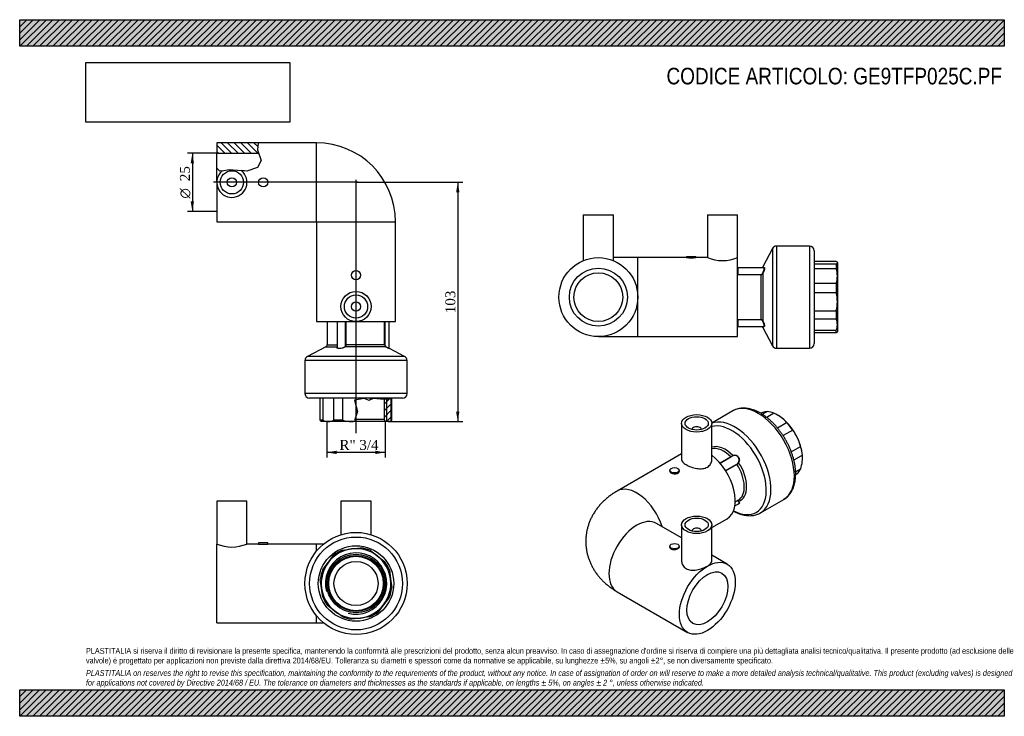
# Model space of a CAD drawing. Header units: millimetres. Extents: x 0 to 424, y 0 to 300.
import ezdxf
from ezdxf.enums import TextEntityAlignment as Align
from ezdxf.lldxf.tags import DXFTag

# ---------------------------------------------------------------- set-up
doc = ezdxf.new("R2010")
doc.units = ezdxf.units.MM
doc.header["$LTSCALE"] = 1.428571
for name, color, linetype in [('Default', 7, 'Continuous'), ('DV1_Default', 7, 'Continuous'), ('GE9P025C.PF', 7, 'Continuous'), ('IOF025C', 7, 'Continuous'), ('PARTE_PE_025', 7, 'Continuous')]:
    doc.layers.add(name, color=color, linetype=linetype)
doc.styles.add('SEACAD_Solid_Edge_ANSI1_Symbols', font='semeca1.ttf')
doc.styles.add('SEACAD_Times_New_Roman', font='times.ttf')
tags = doc.linetypes.add('CENTER2', pattern=[28.575, 19.05, -3.175, 3.175, -3.175]).pattern_tags.tags
tags[10:11] = [DXFTag(74, 4), DXFTag(75, 0), DXFTag(340, '0'), DXFTag(46, 0.0), DXFTag(50, 0.0), DXFTag(44, 0.0), DXFTag(45, 0.0)]
tags[8:9] = [DXFTag(74, 4), DXFTag(75, 0), DXFTag(340, '0'), DXFTag(46, 0.0), DXFTag(50, 0.0), DXFTag(44, 0.0), DXFTag(45, 0.0)]
tags[6:7] = [DXFTag(74, 4), DXFTag(75, 0), DXFTag(340, '0'), DXFTag(46, 0.0), DXFTag(50, 0.0), DXFTag(44, 0.0), DXFTag(45, 0.0)]
tags[4:5] = [DXFTag(74, 4), DXFTag(75, 0), DXFTag(340, '0'), DXFTag(46, 0.0), DXFTag(50, 0.0), DXFTag(44, 0.0), DXFTag(45, 0.0)]
doc.dimstyles.new('ANSImm', dxfattribs={"dimtxt": 4.285714, "dimasz": 4.285714, "dimexe": 2.142857, "dimexo": 0, "dimgap": 1.071429, "dimtad": 1, "dimdsep": 46, "dimtxsty": 'SEACAD_Times_New_Roman', "dimblk1": '_SE_FILLED', "dimblk2": '_SE_FILLED', "dimsah": 1, "dimcen": 2.142857, "dimazin": 0, "dimtfac": 0.85, "dimtdec": 3, "dimtofl": 0, "dimtmove": 0, "dimatfit": 3, "dimfxl": 1, "dimarcsym": 0})
picture_1 = doc.add_image_def('image1.jpg', size_in_pixel=(4302, 1260))

# ---------------------------------------------------------------- blocks, each defined once
blk = doc.blocks.new('SE')
at = {"layer": 'GE9P025C.PF', "linetype": 'Continuous'}
h = blk.add_hatch(dxfattribs=at)
h.set_pattern_fill('LINE', scale=0.62992, angle=135, style=0)
h.paths.add_polyline_path([(84.93, 246.97), (84.93, 242.47), (102.92, 242.47), (102.42, 243.95), (102.72, 246.97)])
at = {"layer": 'IOF025C', "linetype": 'Continuous'}
h = blk.add_hatch(dxfattribs=at)
h.set_pattern_fill('LINE', scale=0.62992, angle=45, style=0)
h.paths.add_polyline_path([(160.06, 127.1), (160.06, 136.68), (159.29, 136.63), (157.16, 136.5), (156.99, 136.49), (156.99, 127.97), (157.56, 126.97), (159.93, 126.97)])
at = {"layer": 'DV1_Default', "color": 7, "linetype": 'CENTER2'}
for p, q in [((145.73, 229.97), (83.52, 229.97)), ((144.93, 121.89), (144.93, 231.07))]:
    blk.add_line(p, q, dxfattribs=at)
at = {"layer": 'GE9P025C.PF', "color": 7, "linetype": 'Continuous'}
for p, q in [((102.72, 246.97), (84.93, 246.97)), ((84.93, 246.97), (84.93, 242.47)), ((102.72, 246.97), (102.42, 243.95)), ((127.93, 246.97), (102.72, 246.97)), ((127.93, 212.97), (127.93, 246.97)), ((84.93, 242.47), (102.92, 242.47)), ((84.93, 236.04), (84.93, 242.47)), ((102.42, 243.95), (103.99, 239.36)), ((103.99, 239.36), (102.42, 236.29)), ((84.93, 229.97), (84.93, 236.04)), ((86.31, 234.75), (84.93, 236.04)), ((87.22, 234.93), (86.31, 234.75)), ((87.22, 234.93), (90.21, 235.52)), ((90.21, 235.52), (95.57, 234.99)), ((97.93, 234.75), (95.57, 234.99)), ((102.42, 236.29), (97.93, 234.75)), ((84.93, 229.97), (84.93, 212.97)), ((84.93, 212.97), (127.93, 212.97)), ((127.93, 212.97), (161.93, 212.97)), ((127.93, 212.97), (127.93, 169.97)), ((161.93, 169.97), (161.93, 212.97)), ((127.93, 169.97), (161.93, 169.97))]:
    blk.add_line(p, q, dxfattribs=at)
for centre, radius in [((91.43, 229.97), 5), ((91.43, 229.97), 2), ((104.93, 229.97), 2), ((144.93, 189.97), 2), ((144.93, 176.47), 6.5), ((144.93, 176.47), 5), ((144.93, 176.47), 2)]:
    blk.add_circle(centre, radius, dxfattribs=at)
for centre, radius, start, end in [((127.93, 212.97), 34, 0, 90), ((91.43, 229.97), 6.5, 130.327, 50.4514)]:
    blk.add_arc(centre, radius, start, end, dxfattribs=at)
at = {"layer": 'IOF025C', "color": 7, "linetype": 'Continuous'}
for p, q in [((129.55, 127.47), (129.55, 136.97)), ((130.65, 136.97), (130.65, 127.47)), ((135.41, 127.47), (135.41, 136.97)), ((139.1, 136.97), (139.1, 127.47)), ((146.84, 136.61), (144.28, 136.13)), ((144.28, 136.13), (145.56, 131.3)), ((146.84, 136.61), (146.84, 136.97)), ((148.42, 136.91), (146.84, 136.61)), ((150.61, 136.07), (148.42, 136.91)), ((150.96, 136.23), (150.61, 136.07)), ((150.96, 136.97), (150.96, 136.23)), ((152.43, 136.91), (150.96, 136.23)), ((156.91, 136.49), (152.43, 136.91)), ((157.16, 136.5), (156.91, 136.49)), ((156.99, 136.49), (156.99, 127.97)), ((157.16, 136.5), (157.16, 136.97)), ((159.29, 136.63), (157.16, 136.5)), ((158.15, 126.97), (158.15, 136.56)), ((159.29, 136.97), (159.29, 136.63)), ((160.06, 136.68), (159.29, 136.63)), ((160.06, 127.1), (160.06, 136.68)), ((160.31, 127.47), (160.31, 136.97)), ((130.65, 127.47), (129.55, 127.47)), ((139.1, 127.47), (135.41, 127.47)), ((145.56, 131.3), (144.28, 127.4)), ((144.28, 127.4), (144.4, 127.04)), ((144.47, 127.97), (156.99, 127.97)), ((157.56, 126.97), (156.99, 127.97)), ((129.8, 127.1), (129.93, 126.97)), ((133.03, 126.97), (129.93, 126.97)), ((142.97, 126.97), (133.03, 126.97)), ((144.42, 126.97), (142.97, 126.97)), ((144.4, 127.04), (144.42, 126.97)), ((157.56, 126.97), (144.42, 126.97)), ((159.93, 126.97), (157.56, 126.97)), ((159.93, 126.97), (160.06, 127.1))]:
    blk.add_line(p, q, dxfattribs=at)
for centre, radius, start, end in [((133.09, 133.16), 6.19, 246.8065, 269.4385), ((132.97, 133.14), 6.17, 270.5184, 293.2367), ((143.03, 142.65), 15.67, 255.488, 269.7949), ((158.94, 128.13), 1.52, 317.287, 334.2868), ((142.97, 141.88), 14.91, 270.0183, 275.5107)]:
    blk.add_arc(centre, radius, start, end, dxfattribs=at)
blk.add_open_spline([(129.8, 127.1), (129.71, 127.19), (129.63, 127.31), (129.55, 127.47)], degree=3, dxfattribs=at)
at = {"layer": 'PARTE_PE_025', "color": 7, "linetype": 'Continuous'}
for p, q in [((132.43, 169.97), (132.43, 159.97)), ((140.45, 169.87), (136.76, 169.87)), ((136.76, 169.87), (136.76, 158.95)), ((140.45, 159.97), (140.45, 169.87)), ((140.57, 169.87), (140.45, 169.87)), ((140.57, 169.87), (140.57, 159.97)), ((157.25, 159.97), (157.25, 169.87)), ((157.35, 169.87), (157.25, 169.87)), ((159.27, 169.87), (157.35, 169.87)), ((157.35, 169.87), (157.35, 159.97)), ((159.27, 158.47), (159.27, 169.87)), ((131.89, 159.09), (124, 154.97)), ((131.89, 159.09), (136.75, 159.09)), ((132.43, 159.97), (136.76, 159.97)), ((157.81, 159.09), (140.23, 159.09)), ((140.57, 159.97), (140.45, 159.97)), ((157.25, 159.97), (140.57, 159.97)), ((157.35, 159.97), (157.25, 159.97)), ((165.85, 154.97), (159.32, 158.38)), ((166.93, 153.2), (122.93, 153.2)), ((122.93, 153.2), (122.93, 138.97)), ((165.85, 154.97), (124, 154.97)), ((166.93, 138.97), (166.93, 153.2)), ((166.93, 138.97), (122.93, 138.97)), ((164.93, 136.97), (124.93, 136.97))]:
    blk.add_line(p, q, dxfattribs=at)
for centre, radius, start, end in [((136.86, 169.87), 0.1, 90, 180), ((140.35, 169.87), 0.103, 1.8408, 91.7999), ((140.37, 169.88), 0.195, 358.5475, 29.3409), ((159.17, 169.87), 0.1, 0, 90), ((131.43, 159.97), 1, 297.5428, 0), ((135.1, 159.96), 1.86, 332.1915, 332.868), ((158.24, 159.97), 0.987, 180.0765, 244.1478), ((158.24, 159.97), 0.892, 179.548, 242.4611), ((177.63, 199.48), 44.99, 243.8685, 245.9927), ((176.99, 196.38), 41.85, 242.7517, 244.9469), ((159.37, 158.47), 0.1, 179.8191, 241.7779), ((124.93, 153.2), 2, 117.5428, 180), ((164.93, 153.2), 2, 0, 62.4572), ((124.93, 138.97), 2, 180, 270), ((164.93, 138.97), 2, 270, 0)]:
    blk.add_arc(centre, radius, start, end, dxfattribs=at)
for centre, major_axis, ratio, start_param, end_param in [((136.72, 159.17), (-0.0894, 0.0449), 0.87848, 2.288062, 2.409148), ((140.21, 159.17), (0.0547, -0.0837), 0.625001, 4.324763, 5.697816), ((157.86, 159.17), (-0.0441, -0.0897), 0.253479, 4.836417, 6.20947)]:
    blk.add_ellipse(centre, major_axis=major_axis, ratio=ratio, start_param=start_param, end_param=end_param, dxfattribs=at)
blk.add_open_spline([(157.26, 169.97), (157.26, 169.94), (157.25, 169.91), (157.25, 169.87)], degree=3, dxfattribs=at)
for points, knots in [([(157.35, 169.87), (157.35, 169.88), (157.35, 169.9), (157.35, 169.91), (157.35, 169.92), (157.35, 169.93), (157.36, 169.93), (157.36, 169.94), (157.36, 169.95), (157.37, 169.96), (157.37, 169.96), (157.37, 169.97), (157.38, 169.97), (157.38, 169.97), (157.38, 169.97), (157.39, 169.97)], [0, 0, 0, 0, 0.203348, 0.203348, 0.203348, 0.40889, 0.40889, 0.40889, 0.620097, 0.620097, 0.620097, 0.839565, 0.839565, 0.839565, 1, 1, 1, 1]), ([(140.23, 159.09), (139.92, 158.88), (139.51, 158.71), (138.62, 158.45), (138.13, 158.38), (137.32, 158.38), (137.01, 158.45), (136.67, 158.71), (136.65, 158.88), (136.75, 159.09)], [0, 0, 0, 0, 0.25, 0.25, 0.5, 0.5, 0.75, 0.75, 1, 1, 1, 1]), ([(136.76, 158.95), (136.76, 158.84), (136.81, 158.75), (137.06, 158.54), (137.37, 158.47), (138.14, 158.47), (138.61, 158.54), (139.46, 158.8), (139.85, 158.97), (140.14, 159.17)], [0.097629, 0.097629, 0.097629, 0.097629, 0.25, 0.25, 0.5, 0.5, 0.75, 0.75, 1, 1, 1, 1]), ([(140.14, 159.17), (140.25, 159.25), (140.33, 159.36), (140.43, 159.64), (140.45, 159.81), (140.45, 159.97)], [0, 0, 0, 0, 0.5, 0.5, 1, 1, 1, 1]), ([(140.57, 159.97), (140.57, 159.79), (140.54, 159.6), (140.43, 159.29), (140.34, 159.17), (140.23, 159.09)], [0, 0, 0, 0, 0.5, 0.5, 1, 1, 1, 1])]:
    blk.add_open_spline(points, degree=3, knots=knots, dxfattribs=at)
blk = doc.blocks.new('SE1')
at = {"layer": 'GE9P025C.PF', "color": 7, "linetype": 'Continuous'}
for p, q in [((97.93, 92.7), (84.93, 92.7)), ((84.93, 92.7), (84.93, 74.2)), ((97.93, 74.2), (97.93, 92.7)), ((151.43, 92.7), (138.43, 92.7)), ((138.43, 92.7), (138.43, 78.22)), ((151.43, 78.22), (151.43, 92.7)), ((84.93, 40.2), (84.93, 74.2)), ((102.94, 74.2), (97.93, 74.2)), ((106.93, 74.7), (102.93, 74.7)), ((102.93, 74.7), (102.93, 74.2)), ((106.93, 74.2), (106.93, 74.7)), ((127.93, 74.2), (106.93, 74.2)), ((127.93, 71.16), (127.93, 74.2)), ((130.96, 74.2), (127.93, 74.2)), ((127.93, 40.2), (127.93, 43.23)), ((84.93, 40.2), (127.93, 40.2)), ((127.93, 40.2), (130.96, 40.2))]:
    blk.add_line(p, q, dxfattribs=at)
for centre, radius, start, end in [((91.43, 89.93), 17.02, 247.5474, 292.4526), ((104.93, 91.07), 16.99, 263.2415, 276.7585)]:
    blk.add_arc(centre, radius, start, end, dxfattribs=at)
at = {"layer": 'IOF025C', "color": 7, "linetype": 'Continuous'}
for p, q in [((142.97, 72.07), (146.84, 72.58)), ((133.03, 66.33), (135.41, 69.43)), ((139.1, 71.56), (142.97, 72.07)), ((150.96, 71.48), (154.06, 69.1)), ((154.06, 69.1), (157.16, 66.72)), ((130.65, 63.23), (133.03, 66.33)), ((159.29, 63.03), (159.8, 59.16)), ((130.06, 55.24), (129.55, 59.11)), ((130.57, 51.37), (130.06, 55.24)), ((159.8, 59.16), (160.31, 55.28)), ((159.21, 51.16), (156.83, 48.07)), ((135.8, 45.3), (132.7, 47.67)), ((156.83, 48.07), (154.45, 44.97)), ((138.9, 42.92), (135.8, 45.3)), ((150.76, 42.84), (146.89, 42.33)), ((146.89, 42.33), (143.01, 41.82))]:
    blk.add_line(p, q, dxfattribs=at)
for radius in [16.25, 12.64, 12.06, 11.75]:
    blk.add_circle((144.93, 57.2), radius, dxfattribs=at)
for radius, start, end in [(15, 52.5, 97.5), (15.5, 67.0926, 82.9074), (13.22, 255, 195), (15, 97.5, 142.5), (15.5, 112.0926, 127.9074), (15, 7.5, 52.5), (15, 142.5, 187.5), (15.5, 22.0926, 37.9074), (15.5, 157.0926, 172.9074), (15, 187.5, 232.5), (15, 322.5, 7.5), (15.5, 337.0926, 352.9074), (15.5, 202.0926, 217.9074), (15, 277.5, 322.5), (15, 232.5, 277.5), (15.5, 247.0926, 262.9074), (15.5, 292.0926, 307.9074)]:
    blk.add_arc((144.93, 57.2), radius, start, end, dxfattribs=at)
at = {"layer": 'PARTE_PE_025', "color": 7, "linetype": 'Continuous'}
for radius in [22, 20, 16.25, 9.5]:
    blk.add_circle((144.93, 57.2), radius, dxfattribs=at)
blk = doc.blocks.new('SE2')
at = {"layer": 'GE9P025C.PF', "color": 7, "linetype": 'Continuous'}
for p, q in [((242.85, 216.02), (255.85, 216.02)), ((242.85, 216.02), (242.85, 196.23)), ((255.85, 196.23), (255.85, 216.02)), ((296.35, 216.02), (309.35, 216.02)), ((296.35, 216.02), (296.35, 197.52)), ((309.35, 197.52), (309.35, 216.02)), ((266.35, 197.52), (255.85, 197.52)), ((266.35, 163.52), (266.35, 197.52)), ((287.35, 197.52), (266.35, 197.52)), ((287.35, 198.02), (291.35, 198.02)), ((287.35, 198.02), (287.35, 197.52)), ((296.35, 197.52), (291.34, 197.52)), ((291.35, 197.52), (291.35, 198.02)), ((309.35, 163.52), (309.35, 197.52)), ((249.35, 163.52), (266.35, 163.52)), ((266.35, 163.52), (309.35, 163.52))]:
    blk.add_line(p, q, dxfattribs=at)
for radius in [17, 12.5, 10.5]:
    blk.add_circle((249.35, 180.52), radius, dxfattribs=at)
for centre, radius, start, end in [((289.35, 214.39), 16.99, 263.2415, 276.7585), ((302.85, 213.25), 17.02, 247.5474, 292.4526)]:
    blk.add_arc(centre, radius, start, end, dxfattribs=at)
at = {"layer": 'IOF025C', "color": 7, "linetype": 'Continuous'}
for p, q in [((351.85, 195.9), (342.35, 195.9)), ((352.35, 195.52), (352.21, 195.65)), ((352.35, 195.39), (352.35, 195.52)), ((352.35, 195.39), (352.35, 189.65)), ((342.35, 194.88), (351.85, 194.88)), ((351.85, 192.75), (342.35, 192.75)), ((351.85, 194.88), (351.85, 192.75)), ((352.35, 189.65), (352.35, 178.56)), ((342.35, 186.55), (351.85, 186.55)), ((351.85, 186.55), (351.85, 182.43)), ((351.85, 182.43), (342.35, 182.43)), ((352.35, 178.56), (352.35, 168.62)), ((342.35, 174.69), (351.85, 174.69)), ((351.85, 174.69), (351.85, 170.99)), ((351.85, 170.99), (342.35, 170.99)), ((342.35, 166.24), (351.85, 166.24)), ((351.85, 165.14), (351.85, 166.24)), ((352.21, 165.38), (352.35, 165.52)), ((352.35, 168.62), (352.35, 165.52)), ((351.85, 165.14), (342.35, 165.14))]:
    blk.add_line(p, q, dxfattribs=at)
for centre, radius, start, end in [((342.18, 189.6), 10.16, 0.2869, 18.0486), ((342.15, 189.71), 10.2, 341.982, 359.6825), ((336.72, 178.51), 15.62, 0.1818, 14.5353), ((336.67, 178.62), 15.67, 345.488, 359.7949), ((346.18, 168.56), 6.17, 0.5184, 23.2367), ((346.16, 168.68), 6.19, 336.8065, 359.4385)]:
    blk.add_arc(centre, radius, start, end, dxfattribs=at)
blk.add_open_spline([(352.35, 195.39), (352.35, 195.47), (352.3, 195.56), (352.13, 195.73), (352.01, 195.82), (351.85, 195.9)], degree=3, knots=[0, 0, 0, 0, 0.5, 0.5, 1, 1, 1, 1], dxfattribs=at)
for points in [[(351.85, 194.88), (352.17, 195.05), (352.35, 195.22), (352.35, 195.39)], [(352.22, 165.39), (352.13, 165.3), (352.01, 165.22), (351.85, 165.14)]]:
    blk.add_open_spline(points, degree=3, dxfattribs=at)
at = {"layer": 'PARTE_PE_025', "color": 7, "linetype": 'Continuous'}
for p, q in [((324.35, 201.44), (320.23, 193.55)), ((324.35, 201.44), (324.35, 159.59)), ((326.12, 202.52), (326.12, 158.52)), ((340.35, 202.52), (326.12, 202.52)), ((340.35, 202.52), (340.35, 158.52)), ((342.35, 200.52), (342.35, 160.52)), ((309.45, 193.2), (309.45, 190.27)), ((320.72, 193.2), (309.45, 193.2)), ((320.23, 193.2), (320.23, 193.55)), ((309.45, 190.27), (319.35, 190.27)), ((309.45, 190.27), (309.45, 190.15)), ((319.35, 190.15), (309.45, 190.15)), ((319.35, 190.27), (319.35, 190.15)), ((319.35, 190.15), (319.35, 170.88)), ((320.23, 190.67), (320.23, 170.37)), ((309.45, 170.88), (309.45, 170.76)), ((309.45, 170.88), (319.35, 170.88)), ((319.35, 170.76), (309.45, 170.76)), ((309.45, 170.76), (309.45, 167.83)), ((319.35, 170.88), (319.35, 170.76)), ((309.45, 167.83), (320.72, 167.83)), ((320.23, 167.48), (320.23, 167.83)), ((320.23, 167.48), (324.35, 159.59)), ((326.12, 158.52), (340.35, 158.52))]:
    blk.add_line(p, q, dxfattribs=at)
for centre, radius, start, end in [((326.12, 200.52), 2, 90, 152.4572), ((340.35, 200.52), 2, 0, 90), ((309.45, 193.1), 0.1, 90, 180), ((319.35, 194.02), 1, 305.4971, 332.4572), ((319.38, 191.14), 0.87, 267.8085, 331.5286), ((319.37, 191.12), 0.972, 268.437, 332.1876), ((319.38, 169.92), 0.965, 27.5307, 91.8447), ((319.38, 169.89), 0.87, 28.4649, 92.198), ((309.45, 167.93), 0.1, 180, 270), ((319.35, 167.02), 1, 27.5428, 54.5029), ((326.12, 160.52), 2, 207.5428, 270), ((340.35, 160.52), 2, 270, 0)]:
    blk.add_arc(centre, radius, start, end, dxfattribs=at)
for centre, major_axis, start_param, end_param in [((320.14, 190.7), (0.0899, -0.0437), 0.30161, 1.674663), ((320.14, 170.33), (0.0899, 0.0437), 4.608522, 5.981575)]:
    blk.add_ellipse(centre, major_axis=major_axis, ratio=0.214498, start_param=start_param, end_param=end_param, dxfattribs=at)
for points, knots in [([(320.14, 190.73), (320.34, 191.12), (320.52, 191.55), (320.78, 192.35), (320.85, 192.71), (320.85, 193.11), (320.8, 193.2), (320.72, 193.2)], [0, 0, 0, 0, 0.25, 0.25, 0.5, 0.5, 0.698441, 0.698441, 0.698441, 0.698441]), ([(320.94, 192.96), (320.94, 192.73), (320.86, 192.36), (320.61, 191.53), (320.43, 191.08), (320.23, 190.67)], [0.5053141, 0.5053141, 0.5053141, 0.5053141, 0.75, 0.75, 1, 1, 1, 1]), ([(320.68, 193.21), (320.7, 193.22), (320.72, 193.23), (320.87, 193.3), (320.94, 193.21), (320.94, 192.97), (320.94, 192.97), (320.94, 192.96)], [0.2157908, 0.2157908, 0.2157908, 0.2157908, 0.25, 0.25, 0.5, 0.5, 0.5053141, 0.5053141, 0.5053141, 0.5053141]), ([(309.45, 190.27), (309.43, 190.27), (309.42, 190.28), (309.41, 190.28), (309.4, 190.28), (309.39, 190.29), (309.38, 190.29), (309.38, 190.3), (309.37, 190.3), (309.36, 190.31), (309.36, 190.32), (309.35, 190.33), (309.35, 190.34), (309.35, 190.34), (309.35, 190.35), (309.35, 190.36)], [0, 0, 0, 0, 0.203348, 0.203348, 0.203348, 0.40889, 0.40889, 0.40889, 0.620097, 0.620097, 0.620097, 0.839565, 0.839565, 0.839565, 1, 1, 1, 1]), ([(309.45, 170.76), (309.44, 170.76), (309.43, 170.76), (309.43, 170.76), (309.41, 170.76), (309.4, 170.75), (309.39, 170.75), (309.38, 170.74), (309.38, 170.74), (309.37, 170.73), (309.36, 170.72), (309.36, 170.71), (309.35, 170.71), (309.35, 170.7), (309.35, 170.69), (309.35, 170.68)], [0, 0, 0, 0, 0.121323, 0.121323, 0.121323, 0.330669, 0.330669, 0.330669, 0.548249, 0.548249, 0.548249, 0.77258, 0.77258, 0.77258, 1, 1, 1, 1]), ([(320.72, 167.83), (320.8, 167.83), (320.85, 167.92), (320.85, 168.32), (320.78, 168.68), (320.52, 169.48), (320.34, 169.91), (320.14, 170.31)], [0.3018586, 0.3018586, 0.3018586, 0.3018586, 0.5, 0.5, 0.75, 0.75, 1, 1, 1, 1]), ([(320.23, 170.37), (320.43, 169.95), (320.61, 169.5), (320.87, 168.66), (320.94, 168.28), (320.94, 168.03), (320.94, 168.01), (320.94, 167.99)], [0, 0, 0, 0, 0.25, 0.25, 0.5, 0.5, 0.52339, 0.52339, 0.52339, 0.52339]), ([(320.94, 167.99), (320.92, 167.8), (320.85, 167.74), (320.72, 167.8), (320.7, 167.82), (320.68, 167.83)], [0.52339, 0.52339, 0.52339, 0.52339, 0.75, 0.75, 0.7867205, 0.7867205, 0.7867205, 0.7867205])]:
    blk.add_open_spline(points, degree=3, knots=knots, dxfattribs=at)
for points in [[(309.34, 190.17), (309.37, 190.16), (309.41, 190.15), (309.45, 190.15)], [(309.45, 170.88), (309.41, 170.88), (309.38, 170.88), (309.35, 170.87)]]:
    blk.add_open_spline(points, degree=3, dxfattribs=at)
blk = doc.blocks.new('SE3')
at = {"layer": 'GE9P025C.PF', "color": 7, "linetype": 'Continuous'}
for p, q in [((285.23, 126.15), (285.23, 110.52)), ((289.73, 123.53), (289.73, 123.5)), ((293.73, 123.5), (293.73, 123.53)), ((298.23, 110.52), (298.23, 126.15)), ((285.23, 113.04), (257.42, 96.98)), ((280.19, 105.94), (280.19, 105.48)), ((284.18, 105.48), (284.18, 105.94)), ((298.23, 81.28), (304.83, 85.09)), ((285.23, 76.86), (274.42, 83.1)), ((285.23, 82.46), (285.23, 66.84)), ((298.23, 66.84), (298.23, 82.46)), ((289.73, 79.85), (289.73, 79.82)), ((293.73, 79.82), (293.73, 79.85)), ((280.19, 73.28), (280.19, 72.82)), ((284.18, 72.82), (284.18, 73.28)), ((304.83, 65.55), (298.23, 69.36)), ((257.42, 53.66), (287.83, 36.1))]:
    blk.add_line(p, q, dxfattribs=at)
for centre, major_axis in [((291.73, 126.15), (6.5, 0)), ((291.73, 126.15), (5, 0)), ((282.19, 105.94), (2, 0)), ((291.73, 82.46), (-6.5, 0)), ((291.73, 82.46), (-5, 0)), ((282.19, 73.28), (-2, 0)), ((296.33, 50.82), (-8.5, -14.72)), ((296.33, 50.82), (6.25, 10.83))]:
    blk.add_ellipse(centre, major_axis=major_axis, ratio=0.57735, dxfattribs=at)
for centre, major_axis, start_param, end_param in [((291.73, 123.53), (2, 0), 0, 3.170323), ((291.73, 123.53), (2, 0), 6.254455, 6.283185), ((296.33, 99.81), (-8.5, 14.72), 3.141593, 5.338742), ((265.92, 82.26), (-8.5, 14.72), 4.354069, 6.283185), ((265.92, 82.26), (-8.5, 14.72), 0, 0.000032), ((265.92, 68.38), (-8.5, -14.72), 3.141593, 6.283185), ((291.73, 79.85), (-2, 0), 3.112862, 6.283185), ((291.73, 79.85), (-2, 0), 0, 0.02873)]:
    blk.add_ellipse(centre, major_axis=major_axis, ratio=0.57735, start_param=start_param, end_param=end_param, dxfattribs=at)
for points, knots in [([(285.23, 110.52), (285.23, 110.52), (285.23, 110.52), (285.23, 110.17), (285.4, 109.82), (286.04, 109.11), (286.53, 108.74), (287.74, 108.04), (288.47, 107.7), (290.04, 107.14), (290.88, 106.91), (292.59, 106.63), (293.42, 106.59), (295, 106.76), (295.72, 106.98), (296.93, 107.68), (297.42, 108.17), (298.06, 109.27), (298.23, 109.9), (298.23, 110.52)], [0.3749659, 0.3749659, 0.3749659, 0.3749659, 0.375, 0.375, 0.4375, 0.4375, 0.5, 0.5, 0.5625, 0.5625, 0.625, 0.625, 0.6875, 0.6875, 0.75, 0.75, 0.8125, 0.8125, 0.8749508, 0.8749508, 0.8749508, 0.8749508]), ([(284.18, 105.48), (284.18, 105.15), (283.97, 104.83), (283.23, 104.4), (282.71, 104.3), (281.67, 104.35), (281.15, 104.5), (280.4, 104.93), (280.19, 105.21), (280.19, 105.48)], [0.3750536, 0.3750536, 0.3750536, 0.3750536, 0.5, 0.5, 0.625, 0.625, 0.75, 0.75, 0.875, 0.875, 0.875, 0.875]), ([(257.42, 96.98), (257.06, 96.77), (256.29, 96.31), (254.96, 95.43), (253.58, 94.39), (252.26, 93.27), (251.03, 92.1), (249.9, 90.88), (248.86, 89.6), (247.92, 88.29), (247.08, 86.93), (246.33, 85.54), (245.69, 84.13), (245.15, 82.69), (244.71, 81.23), (244.36, 79.76), (244.12, 78.28), (243.97, 76.8), (243.93, 75.32), (243.97, 73.85), (244.12, 72.38), (244.35, 70.94), (244.68, 69.51), (245.1, 68.11), (245.6, 66.73), (246.2, 65.39), (246.87, 64.08), (247.63, 62.8), (248.47, 61.56), (249.39, 60.37), (250.39, 59.21), (251.47, 58.1), (252.63, 57.04), (253.87, 56.02), (255.17, 55.07), (256.39, 54.26), (257.11, 53.84), (257.42, 53.66)], [0, 0, 0, 0, 0.021092, 0.053981, 0.086726, 0.119057, 0.150909, 0.18225, 0.213073, 0.243398, 0.273254, 0.30268, 0.331717, 0.360407, 0.388791, 0.416909, 0.444799, 0.472498, 0.500042, 0.527466, 0.554801, 0.582077, 0.609332, 0.636604, 0.663935, 0.691366, 0.718943, 0.746714, 0.774727, 0.803033, 0.831684, 0.860725, 0.8902, 0.920138, 0.950553, 0.981436, 1, 1, 1, 1]), ([(284.18, 72.82), (284.18, 72.82), (284.18, 72.82), (284.18, 72.55), (283.97, 72.27), (283.23, 71.84), (282.71, 71.69), (281.66, 71.64), (281.14, 71.74), (280.4, 72.17), (280.19, 72.49), (280.19, 72.82), (280.19, 72.82), (280.19, 72.82)], [0.1248706, 0.1248706, 0.1248706, 0.1248706, 0.125, 0.125, 0.25, 0.25, 0.375, 0.375, 0.5, 0.5, 0.625, 0.625, 0.6252709, 0.6252709, 0.6252709, 0.6252709]), ([(285.23, 66.84), (285.23, 66.84), (285.23, 66.84), (285.23, 66.21), (285.4, 65.59), (286.05, 64.48), (286.53, 64), (287.74, 63.3), (288.48, 63.08), (290.04, 62.91), (290.89, 62.95), (292.58, 63.23), (293.42, 63.45), (295, 64.02), (295.71, 64.35), (296.33, 64.71)], [0.6249058, 0.6249058, 0.6249058, 0.6249058, 0.625, 0.625, 0.6875, 0.6875, 0.75, 0.75, 0.8125, 0.8125, 0.875, 0.875, 0.9375, 0.9375, 1, 1, 1, 1]), ([(296.33, 64.71), (296.94, 65.06), (297.42, 65.42), (298.07, 66.14), (298.23, 66.49), (298.23, 66.84)], [0, 0, 0, 0, 0.0625, 0.0625, 0.1249352, 0.1249352, 0.1249352, 0.1249352])]:
    blk.add_open_spline(points, degree=3, knots=knots, dxfattribs=at)
at = {"layer": 'IOF025C', "color": 7, "linetype": 'Continuous'}
for p, q in [((320, 130.07), (322.11, 131.29)), ((325.03, 130.51), (321.93, 128.72)), ((326.73, 129.62), (326.64, 129.67)), ((326.52, 124.21), (330.5, 126.51)), ((333.11, 123.26), (328.97, 120.87)), ((332.48, 113.96), (336.47, 116.26)), ((337.26, 112.45), (333.61, 110.34)), ((337.34, 111.13), (337.34, 111.25)), ((334.36, 105.29), (336.53, 106.54)), ((335.03, 104.4), (334.38, 104.02))]:
    blk.add_line(p, q, dxfattribs=at)
for centre, radius, start, end in [((334.46, 85.7), 47.3, 107.4555, 108.6829), ((325.31, 115.04), 16.55, 101.1277, 107.6962), ((317.43, 113.85), 18.31, 54.2885, 65.491), ((320.03, 117.56), 13.77, 40.5232, 54.0538), ((318.33, 111.86), 18.67, 25.7309, 37.6411), ((317.43, 111.53), 19.63, 13.9624, 25.4684), ((326.48, 111.1), 10.86, 352.5863, 7.1272), ((319.65, 112.02), 17.75, 342.0261, 352.489)]:
    blk.add_arc(centre, radius, start, end, dxfattribs=at)
for centre, major_axis, start_param, end_param in [((326.38, 117.17), (-7.75, 13.42), 5.621576, 5.897598), ((326.73, 117.37), (-7.5, 12.99), -0.916298, -0.785398), ((326.73, 117.37), (-7.5, 12.99), 4.581489, 5.366887), ((326.38, 117.17), (-7.75, 13.42), 4.836177, 5.112199), ((326.73, 117.37), (7.5, -12.99), 0.785398, 1.439897), ((326.38, 117.17), (7.75, -13.42), 0.909187, 1.185209), ((326.38, 117.17), (7.75, -13.42), 0.123788, 0.39981)]:
    blk.add_ellipse(centre, major_axis=major_axis, ratio=0.57735, start_param=start_param, end_param=end_param, dxfattribs=at)
at = {"layer": 'PARTE_PE_025', "color": 7, "linetype": 'Continuous'}
for p, q in [((307.25, 131.52), (298.22, 126.31)), ((307.3, 112.15), (301.82, 108.99)), ((301.82, 108.99), (306.48, 111.68)), ((304.16, 105.82), (309.01, 108.62)), ((309.03, 108.51), (304.22, 105.73)), ((319.19, 87.61), (329.25, 93.42)), ((308.17, 90.58), (309.79, 91.52)), ((308.34, 92.32), (309.65, 93.07)), ((309.01, 92.69), (308.34, 92.3))]:
    blk.add_line(p, q, dxfattribs=at)
for centre, radius, start, end in [((287.56, 140.64), 34.59, 303.1588, 304.8943), ((398.52, -29.25), 168.27, 122.8096, 122.8262), ((308.08, 110.33), 1.95, 298.6401, 326.2209), ((307.88, 110.58), 2.36, 299.0554, 324.6172), ((309.29, 92.25), 0.517, 38.2213, 122.6547), ((309.34, 92.28), 0.591, 36.9946, 98.0424)]:
    blk.add_arc(centre, radius, start, end, dxfattribs=at)
for centre, major_axis, ratio, start_param, end_param in [((318.25, 112.47), (11, -19.05), 0.57735, 3.138907, 3.141593), ((318.25, 112.47), (11, -19.05), 0.57735, 0.002994, 3.138907), ((308.19, 106.66), (11, -19.05), 0.57735, 0.002994, 3.050831), ((306.93, 105.94), (10.46, -18.12), 0.57735, 0, 2.985004), ((304.03, 104.26), (6.52, -11.29), 0.57735, 1.987281, 3.035833), ((303.4, 103.9), (6.25, -10.83), 0.57735, 1.999905, 2.980593), ((306.51, 111.74), (-0.05, 0.0866), 0.57735, -4.28328, -4.202561), ((307.3, 112.26), (0.048, -0.0877), 0.491679, 0.020924, 1.393977), ((309.08, 108.55), (-0.05, 0.0866), 0.57735, 0.302333, 1.665286), ((303.4, 103.9), (-6.25, 10.83), 0.57735, 3.141593, 4.806879), ((309.77, 109.19), (0.0871, -0.0491), 0.384547, 1.291403, 2.664456), ((304.03, 104.26), (-6.52, 11.29), 0.57735, 3.034478, 4.819503), ((318.25, 112.47), (11, -19.05), 0.57735, 0, 0.002994), ((309.08, 92.69), (0.05, -0.0866), 0.57735, 4.259094, 4.410056), ((309.77, 92.55), (0.0812, 0.0584), 0.629835, 0.652405, 2.025458), ((306.93, 105.94), (10.46, -18.12), 0.57735, 5.542821, 6.283185), ((308.19, 106.66), (11, -19.05), 0.57735, 0, 0.002994)]:
    blk.add_ellipse(centre, major_axis=major_axis, ratio=ratio, start_param=start_param, end_param=end_param, dxfattribs=at)
for points, knots in [([(329.28, 93.45), (329.44, 93.54), (329.82, 93.76), (330.46, 94.24), (331.13, 94.86), (331.75, 95.56), (332.31, 96.32), (332.81, 97.16), (333.25, 98.07), (333.62, 99.04), (333.92, 100.08), (334.14, 101.17), (334.3, 102.31), (334.39, 103.5), (334.4, 104.73), (334.34, 105.99), (334.2, 107.27), (334, 108.58), (333.73, 109.9), (333.39, 111.23), (332.99, 112.56), (332.52, 113.89), (331.99, 115.22), (331.41, 116.53), (330.77, 117.83), (330.07, 119.1), (329.33, 120.35), (328.54, 121.56), (327.7, 122.73), (326.83, 123.86), (325.91, 124.94), (324.97, 125.97), (323.99, 126.95), (322.99, 127.86), (321.96, 128.7), (320.92, 129.48), (319.86, 130.18), (318.79, 130.8), (317.71, 131.35), (316.63, 131.81), (315.55, 132.18), (314.48, 132.46), (313.42, 132.64), (312.38, 132.73), (311.37, 132.73), (310.4, 132.63), (309.46, 132.44), (308.57, 132.16), (307.83, 131.85), (307.45, 131.63), (307.29, 131.53)], [0, 0, 0, 0, 0.010968, 0.030886, 0.050823, 0.070864, 0.091081, 0.111523, 0.132218, 0.153164, 0.174337, 0.195696, 0.217194, 0.238781, 0.260418, 0.282072, 0.303717, 0.32534, 0.346937, 0.368505, 0.390046, 0.411562, 0.433056, 0.454534, 0.476001, 0.497461, 0.518919, 0.540382, 0.561851, 0.583335, 0.604836, 0.626362, 0.647917, 0.669505, 0.69113, 0.712794, 0.734498, 0.756236, 0.777999, 0.799765, 0.8215, 0.843163, 0.864703, 0.886064, 0.907193, 0.928055, 0.948641, 0.968968, 0.989085, 1, 1, 1, 1]), ([(307.35, 112.27), (307.53, 112.37), (307.72, 112.44), (308.02, 112.49), (308.12, 112.49), (308.32, 112.49), (308.43, 112.48), (308.63, 112.44), (308.73, 112.41), (308.93, 112.33), (309.03, 112.29), (309.21, 112.17), (309.3, 112.11), (309.47, 111.96), (309.55, 111.87), (309.69, 111.69), (309.75, 111.6), (309.87, 111.4), (309.92, 111.29), (310, 111.07), (310.03, 110.96), (310.08, 110.73), (310.1, 110.61), (310.11, 110.38), (310.11, 110.27), (310.09, 110.04), (310.07, 109.93), (310, 109.6), (309.92, 109.4), (309.81, 109.21)], [0, 0, 0, 0, 0.125, 0.125, 0.1875, 0.1875, 0.25, 0.25, 0.3125, 0.3125, 0.375, 0.375, 0.4375, 0.4375, 0.5, 0.5, 0.5625, 0.5625, 0.625, 0.625, 0.6875, 0.6875, 0.75, 0.75, 0.8125, 0.8125, 0.875, 0.875, 1, 1, 1, 1]), ([(309.7, 109.25), (309.8, 109.43), (309.88, 109.63), (309.98, 110.05), (310.01, 110.27), (309.99, 110.6), (309.97, 110.71), (309.93, 110.93), (309.9, 111.04), (309.82, 111.25), (309.77, 111.35), (309.66, 111.54), (309.6, 111.63), (309.47, 111.81), (309.39, 111.89), (309.23, 112.03), (309.14, 112.09), (308.97, 112.2), (308.87, 112.25), (308.68, 112.32), (308.59, 112.35), (308.29, 112.4), (308.09, 112.4), (307.71, 112.34), (307.52, 112.27), (307.35, 112.17)], [0, 0, 0, 0, 0.125, 0.125, 0.25, 0.25, 0.3125, 0.3125, 0.375, 0.375, 0.4375, 0.4375, 0.5, 0.5, 0.5625, 0.5625, 0.625, 0.625, 0.6875, 0.6875, 0.75, 0.75, 0.875, 0.875, 1, 1, 1, 1]), ([(309.81, 92.63), (309.92, 92.48), (310, 92.34), (310.07, 92.13), (310.09, 92.06), (310.11, 91.94), (310.11, 91.88), (310.1, 91.77), (310.08, 91.72), (310.03, 91.63), (310, 91.59), (309.91, 91.52), (309.86, 91.49), (309.77, 91.46), (309.73, 91.45), (309.68, 91.44)], [0, 0, 0, 0, 0.125, 0.125, 0.1875, 0.1875, 0.25, 0.25, 0.3125, 0.3125, 0.375, 0.375, 0.4375, 0.4375, 0.4779089, 0.4779089, 0.4779089, 0.4779089]), ([(309.8, 91.52), (309.82, 91.53), (309.84, 91.55), (309.9, 91.59), (309.93, 91.63), (309.97, 91.72), (309.99, 91.76), (310.01, 91.92), (309.98, 92.04), (309.88, 92.3), (309.8, 92.43), (309.7, 92.57)], [0.5984407, 0.5984407, 0.5984407, 0.5984407, 0.625, 0.625, 0.6875, 0.6875, 0.75, 0.75, 0.875, 0.875, 1, 1, 1, 1]), ([(307.52, 88.41), (307.63, 88.35), (308.1, 88.1), (308.93, 87.69), (310.01, 87.25), (311.09, 86.9), (312.16, 86.63), (313.21, 86.47), (314.24, 86.39), (315.25, 86.41), (316.22, 86.53), (317.15, 86.74), (318.03, 87.04), (318.74, 87.35), (319.09, 87.56), (319.22, 87.64)], [0.6686717, 0.6686717, 0.6686717, 0.6686717, 0.6775081, 0.7065722, 0.735632, 0.7646417, 0.793543, 0.8222654, 0.8507341, 0.8788834, 0.9066709, 0.9340898, 0.9611737, 0.9879929, 1, 1, 1, 1])]:
    blk.add_open_spline(points, degree=3, knots=knots, dxfattribs=at)
blk = doc.blocks.new('GDimGGroup')
at = {"layer": 'Default', "linetype": 'Continuous'}
for points in [[(73.68, 238.19), (75.11, 238.19), (74.4, 242.47)], [(73.68, 221.76), (74.4, 217.47), (75.11, 221.76)]]:
    blk.add_hatch(color=7, dxfattribs=at).paths.add_polyline_path(points)
at = {"layer": 'Default', "color": 7, "linetype": 'Continuous'}
for p, q in [((84.93, 242.47), (72.25, 242.47)), ((74.4, 242.47), (74.4, 217.47)), ((84.93, 217.47), (72.25, 217.47))]:
    blk.add_line(p, q, dxfattribs=at)
for s, height, style, p in [('25', 4.286, 'SEACAD_Times_New_Roman', (69.04, 230.45)), ('O', 4.29, 'SEACAD_Solid_Edge_ANSI1_Symbols', (69.04, 222.99))]:
    blk.add_text(s, height=height, rotation=90, dxfattribs=dict(at, style=style)).set_placement(p, align=Align.TOP_LEFT)
blk = doc.blocks.new('GDimGGroup1')
at = {"layer": 'Default', "linetype": 'Continuous'}
for points in [[(136.58, 112.94), (136.58, 114.37), (132.29, 113.66)], [(153.28, 112.94), (157.56, 113.66), (153.28, 114.37)]]:
    blk.add_hatch(color=7, dxfattribs=at).paths.add_polyline_path(points)
at = {"layer": 'Default', "color": 7, "linetype": 'Continuous'}
for p, q in [((132.29, 126.97), (132.29, 111.51)), ((157.56, 126.97), (157.56, 111.51)), ((157.56, 113.66), (132.29, 113.66))]:
    blk.add_line(p, q, dxfattribs=at)
at = {"layer": 'Default', "color": 7, "linetype": 'Continuous', "style": 'SEACAD_Times_New_Roman'}
blk.add_text('R" 3/4', height=4.286, dxfattribs=at).set_placement((137.79, 119.01), align=Align.TOP_LEFT)
blk = doc.blocks.new('DMBLK32')
at = {"layer": 'Default', "linetype": 'Continuous'}
for points in [[(189.49, 225.69), (188.77, 229.97), (188.06, 225.69)], [(189.49, 131.26), (188.06, 131.26), (188.77, 126.97)]]:
    blk.add_hatch(color=7, dxfattribs=at).paths.add_polyline_path(points)
at = {"layer": 'Default', "color": 7, "linetype": 'Continuous'}
for p, q in [((144.93, 229.97), (190.92, 229.97)), ((188.77, 229.97), (188.77, 126.97)), ((158.75, 126.97), (190.92, 126.97))]:
    blk.add_line(p, q, dxfattribs=at)
at = {"layer": 'Default', "color": 7, "linetype": 'Continuous', "style": 'SEACAD_Times_New_Roman'}
blk.add_text('103', height=4.286, rotation=90, dxfattribs=at).set_placement((183.42, 173.6), align=Align.TOP_LEFT)
blk = doc.blocks.new('_SE_FILLED')
at = {"color": 0}
blk.add_line((0, 0), (-1, 0), dxfattribs=at)
blk.add_solid([(0, 0), (-1, -0.1665), (-1, 0.1665), (0, 0)], dxfattribs=at)

msp = doc.modelspace()

# ---------------------------------------------------------------- hatches: boundary and pattern name
at = {"layer": 'Default', "linetype": 'Continuous'}
h = msp.add_hatch(dxfattribs=at)
h.set_pattern_fill('LINE', scale=0.62992, angle=45, style=0)
h.paths.add_polyline_path([(424.286, 288.571), (424.286, 300), (0, 300), (0, 288.571)])
for points in [[(424.286, 288.571), (424.286, 300), (0, 300), (0, 288.571)], [(424.286, 0), (424.286, 11.429), (0, 11.429), (0, 0)]]:
    msp.add_hatch(color=7, dxfattribs=at).paths.add_polyline_path(points)
h = msp.add_hatch(dxfattribs=at)
h.set_pattern_fill('LINE', scale=0.62992, angle=45, style=0)
h.paths.add_polyline_path([(424.286, 0), (424.286, 11.429), (0, 11.429), (0, 0)])

# ---------------------------------------------------------------- linework, layer by layer
at = {"layer": 'Default', "color": 7, "linetype": 'Continuous'}
for p, q in [((0, 300), (424.286, 300)), ((0, 288.571), (0, 300)), ((424.286, 300), (424.286, 288.571)), ((424.286, 288.571), (0, 288.571)), ((0, 11.429), (424.286, 11.429)), ((0, 0), (0, 11.429)), ((424.286, 11.429), (424.286, 0)), ((424.286, 0), (0, 0))]:
    msp.add_line(p, q, dxfattribs=at)

# ---------------------------------------------------------------- block references
at = {"layer": 'Default'}
for name in ['SE', 'GDimGGroup', 'SE2', 'SE3', 'GDimGGroup1', 'SE1']:
    msp.add_blockref(name, (0, 0), dxfattribs=at)

# ---------------------------------------------------------------- texts
at = {"layer": 'Default', "attachment_point": 1}
for s, insert, char_height, width in [('{\\fArial Narrow|b0||i0||c0|p34;\\C7;\\H7.142857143;\\W1.;CODICE ARTICOLO: GE9TFP025C.PF}', (278.705, 279.284), 7.14286, 147.26551), ("{\\fArial Narrow|b0||i0||c0|p34;\\C7;\\H2.5;\\W1.;PLASTITALIA si riserva il diritto di revisionare la presente specifica, mantenendo la conformità alle prescrizioni del prodotto, senza alcun preavviso. In caso di assegnazione d'ordine si riserva di compiere una più dettagliata analisi tecnico/qualitativa. Il presente prodotto (ad esclusione delle \\P}{\\fArial Narrow|b0||i0||c0|p34;\\C7;\\H2.5;\\W1.;valvole) è progettato per applicazioni non previste dalla direttiva 2014/68/EU. Tolleranza su diametri e spessori come da normative se applicabile, su lunghezze ±5%, su angoli ±2°, se non diversamente specificato.\\P}{\\fArial Narrow|b0||i0||c0|p34;\\C7;\\H0.7142857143;\\W1.;   \\P}{\\fArial Narrow|b0||i1||c0|p34;\\C7;\\H2.5;\\W1.;PLASTITALIA on reserves the right to revise this specification, maintaining the conformity to the requirements of the product, without any notice. In case of assignation of order on will reserve to make a more detailed analysis technical/qualitative. This product (excluding valves) is designed \\P}{\\fArial Narrow|b0||i1||c0|p34;\\C7;\\H2.5;\\W1.;for applications not covered by Directive 2014/68 / EU. The tolerance on diameters and thicknesses as the standards if applicable, on lengths ± 5%, on angles ± 2 °, unless otherwise indicated.\\P}", (28.571, 29.432), 2.5, 367.14286)]:
    msp.add_mtext(s, dxfattribs=dict(at, insert=insert, char_height=char_height, width=width))

# ---------------------------------------------------------------- dimensions: what is measured, and where the dimension line sits
at = {"layer": 'Default', "color": 7, "linetype": 'Continuous'}
dim = msp.add_linear_dim(base=(188.775, 126.973), p1=(144.929, 229.973), p2=(158.746, 126.973), angle=90, text='\\A1;<>', dimstyle='ANSImm', dxfattribs=at)
dim.commit()
dim.dimension.update_dxf_attribs({"geometry": 'DMBLK32', "text_midpoint": (188.775, 178.473), "dimtype": 160})

# ---------------------------------------------------------------- pictures from other files: only their frames are drawn
image = msp.add_image(picture_1, insert=(28.571, 255.862), size_in_units=(87.796, 25.714))
image.dxf.flags = 7

doc.saveas('drawing.dxf')
